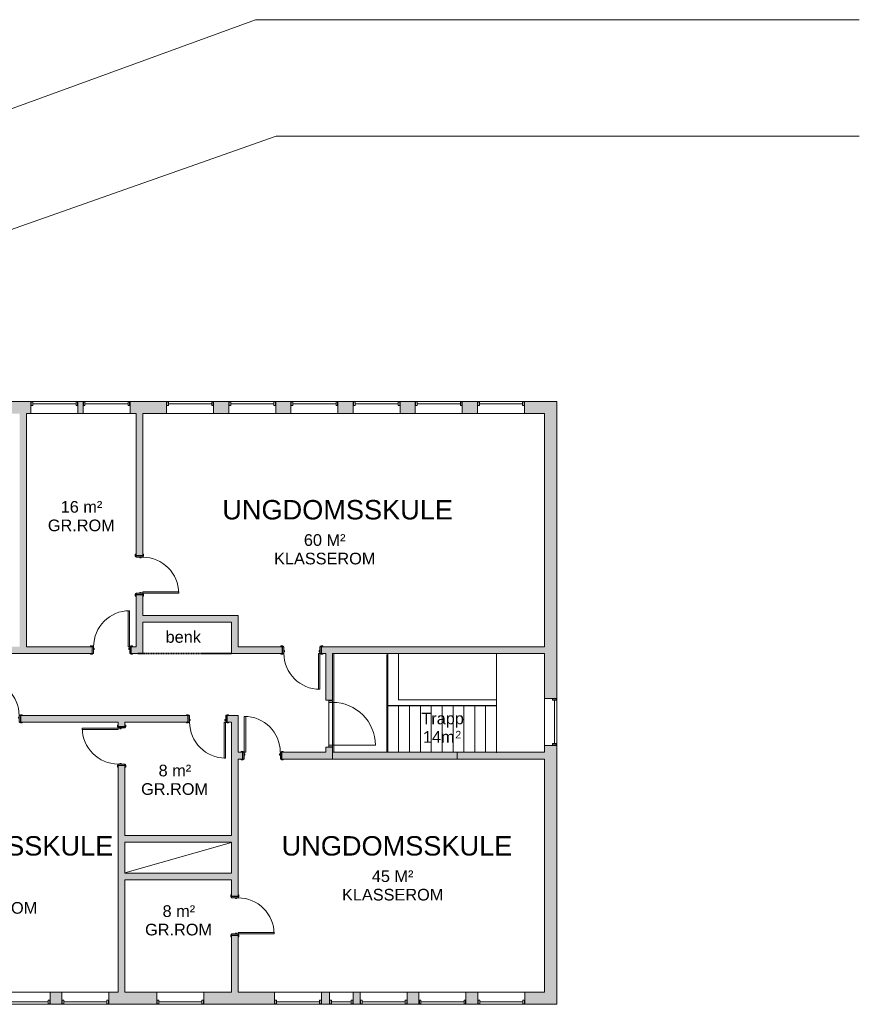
# Model space of a CAD drawing. Header units: millimetres. Extents: x -21710 to 76344, y -40597 to 35788.
# Tile 18 of 18: x 54735 to 76344, y 1524 to 26875. Entities that reach past the tile are written whole.
import ezdxf

# ---------------------------------------------------------------- set-up
doc = ezdxf.new("R2010")
doc.units = ezdxf.units.MM
doc.linetypes.add('HH Stiplet', pattern=[1.3, 0.65, -0.65])
for name, color, linetype, lineweight in [('A-DETL', 90, 'Continuous', 9), ('A-DETL-THIN', 151, 'Continuous', 9), ('A-DOOR', 31, 'Continuous', 9), ('A-DOOR-FRAM', 31, 'Continuous', 9), ('A-GLAZ', 151, 'Continuous', 9), ('A-WALL', 113, 'Continuous', 9), ('A-WALL-PATT', 111, 'Continuous', 9), ('G-ANNO-TEXT', 231, 'Continuous', 9), ('I-WALL', 2, 'Continuous', 9), ('S-STRS', 31, 'Continuous', 9)]:
    doc.layers.add(name, color=color, linetype=linetype, lineweight=lineweight)
doc.styles.add('Arial_2', font='arial.ttf', dxfattribs={"height": 300})
doc.styles.add('Arial_4', font='arial.ttf', dxfattribs={"height": 500})
doc.styles.add('Arial_5', font='arial.ttf', dxfattribs={"height": 194.967267})

# ---------------------------------------------------------------- blocks, each defined once
blk = doc.blocks.new('Window_Rec1-Fixed - 12x21M-1676436-2_0 andre etg_hele_anlegget_m_funksjoner_m_rom')
at = {"layer": 'A-GLAZ', "color": 7}
for p, q in [((-500, -152), (-500, -60)), ((-500, -60), (-460, -60)), ((-460, -152), (-500, -152)), ((-460, -152), (-460, -60)), ((-460, -92), (-460, -152)), ((650, -106), (-460, -106)), ((650, -152), (650, -60)), ((690, -60), (650, -60)), ((650, -152), (690, -152)), ((690, -152), (690, -60))]:
    blk.add_line(p, q, dxfattribs=at)
blk = doc.blocks.new('Window_Rec1-Fixed - 12x21M-1676435-2_0 andre etg_hele_anlegget_m_funksjoner_m_rom')
at = {"layer": 'A-GLAZ', "color": 7}
for p, q in [((-460, 152), (-500, 152)), ((-500, 152), (-500, 60)), ((-500, 60), (-460, 60)), ((-460, 92), (-460, 152)), ((-460, 152), (-460, 60)), ((650, 106), (-460, 106)), ((650, 152), (650, 60)), ((650, 152), (690, 152)), ((690, 60), (650, 60)), ((690, 152), (690, 60))]:
    blk.add_line(p, q, dxfattribs=at)
blk = doc.blocks.new('M_Door_ID_Sgl_3 - 1010 x 2110mm-1958369-2_0 andre etg_hele_anlegget_m_funksjoner_m_rom')
at = {"layer": 'A-DOOR'}
h = blk.add_hatch(color=7, dxfattribs=at)
h.paths.add_polyline_path([(540, 106), (497, 104), (474, 92), (470, 86), (540, 86)])
h.paths.add_polyline_path([(-470, 86), (-474, 92), (-500, 106), (-540, 106), (-540, 86), (-497, 86)])
h = blk.add_hatch(color=7, dxfattribs=at)
h.paths.add_polyline_path([(540, -86), (470, -86), (474, -92), (500, -106), (540, -106)])
h.paths.add_polyline_path([(-470, -86), (-540, -86), (-540, -106), (-497, -104), (-474, -92)])
at = {"layer": 'A-DOOR-FRAM'}
h = blk.add_hatch(color=7, dxfattribs=at)
h.paths.add_polyline_path([(497, -86), (497, 86), (465, 86), (465, -86)])
h.paths.add_polyline_path([(-465, 86), (-497, 86), (-497, -86), (-465, -86)])
h = blk.add_hatch(color=7, dxfattribs=at)
h.paths.add_polyline_path([(465, 14), (465, 46), (446, 46), (446, 14)])
h.paths.add_polyline_path([(-446, 14), (-446, 46), (-465, 46), (-465, 14)])
at = {"layer": 'A-DOOR', "color": 7}
for p, q in [((425, 1012), (425, 86)), ((463, 1012), (425, 1012)), ((425, 1012), (463, 1012)), ((425, 86), (425, 1012)), ((463, 86), (463, 1012)), ((463, 1012), (463, 86)), ((-500, 106), (-540, 106)), ((-540, 106), (-540, 86)), ((-540, 86), (-470, 86)), ((-474, 92), (-500, 106)), ((425, 86), (463, 86)), ((463, 86), (425, 86)), ((470, 86), (540, 86)), ((500, 106), (474, 92)), ((540, 106), (500, 106)), ((540, 86), (540, 106)), ((-540, -86), (-540, -106)), ((-470, -86), (-540, -86)), ((-540, -106), (-500, -106)), ((-500, -106), (-474, -92)), ((540, -86), (470, -86)), ((474, -92), (500, -106)), ((500, -106), (540, -106)), ((540, -106), (540, -86))]:
    blk.add_line(p, q, dxfattribs=at)
for centre, radius, start, end in [((463, 86), 926, 90, 180), ((-478, 85), 8.06, 7.125, 60.2551), ((-478, 85), 8.06, 7.125, 60.2551), ((478, 85), 8.06, 119.7449, 172.875), ((478, 85), 8.06, 119.7449, 172.875), ((-478, -85), 8.06, 299.7449, 352.875), ((-478, -85), 8.06, 299.7449, 352.875), ((478, -85), 8.06, 187.125, 240.2551), ((478, -85), 8.06, 187.125, 240.2551)]:
    blk.add_arc(centre, radius, start, end, dxfattribs=at)
at = {"layer": 'A-DOOR-FRAM', "color": 7}
for p, q in [((-465, 86), (-497, 86)), ((-497, 86), (-497, -86)), ((-465, -86), (-465, 86)), ((-446, 46), (-465, 46)), ((-465, 46), (-465, 14)), ((-465, 14), (-446, 14)), ((-446, 14), (-446, 46)), ((465, 46), (446, 46)), ((446, 46), (446, 14)), ((446, 14), (465, 14)), ((465, 86), (465, -86)), ((497, 86), (465, 86)), ((465, 14), (465, 46)), ((497, -86), (497, 86)), ((-497, -86), (-465, -86)), ((465, -86), (497, -86))]:
    blk.add_line(p, q, dxfattribs=at)
blk = doc.blocks.new('M_Door_ID_Sgl_3 - 1010 x 2110mm-1791162-2_0 andre etg_hele_anlegget_m_funksjoner_m_rom')
at = {"layer": 'A-DOOR'}
h = blk.add_hatch(color=7, dxfattribs=at)
h.paths.add_polyline_path([(-540, 106), (-540, 86), (-470, 86), (-474, 92), (-500, 106)])
h.paths.add_polyline_path([(500, 106), (474, 92), (470, 86), (540, 86), (540, 106)])
h = blk.add_hatch(color=7, dxfattribs=at)
h.paths.add_polyline_path([(-540, -86), (-540, -106), (-497, -104), (-474, -92), (-470, -86), (-500, -86)])
h.paths.add_polyline_path([(540, -86), (470, -86), (474, -92), (500, -106), (540, -106)])
at = {"layer": 'A-DOOR-FRAM'}
h = blk.add_hatch(color=7, dxfattribs=at)
h.paths.add_polyline_path([(-465, 86), (-497, 86), (-497, -86), (-465, -86)])
h.paths.add_polyline_path([(465, 86), (465, -86), (497, -86), (497, 86)])
h = blk.add_hatch(color=7, dxfattribs=at)
h.paths.add_polyline_path([(446, -14), (446, -46), (465, -46), (465, -14)])
h.paths.add_polyline_path([(-446, -14), (-465, -14), (-465, -46), (-446, -46)])
at = {"layer": 'A-DOOR', "color": 7}
for p, q in [((-540, 106), (-500, 106)), ((-540, 86), (-540, 106)), ((-470, 86), (-540, 86)), ((-500, 106), (-474, 92)), ((540, 86), (470, 86)), ((474, 92), (500, 106)), ((500, 106), (540, 106)), ((540, 106), (540, 86)), ((-540, -86), (-470, -86)), ((-540, -106), (-540, -86)), ((-500, -106), (-540, -106)), ((-474, -92), (-500, -106)), ((425, -86), (463, -86)), ((425, -1012), (425, -86)), ((463, -86), (425, -86)), ((425, -86), (425, -1012)), ((463, -86), (463, -1012)), ((463, -1012), (463, -86)), ((470, -86), (540, -86)), ((500, -106), (474, -92)), ((540, -106), (500, -106)), ((540, -86), (540, -106)), ((463, -1012), (425, -1012)), ((425, -1012), (463, -1012))]:
    blk.add_line(p, q, dxfattribs=at)
for centre, radius, start, end in [((-478, 85), 8.06, 7.125, 60.2551), ((-478, 85), 8.06, 7.125, 60.2551), ((478, 85), 8.06, 119.7449, 172.875), ((478, 85), 8.06, 119.7449, 172.875), ((-478, -85), 8.06, 299.7449, 352.875), ((-478, -85), 8.06, 299.7449, 352.875), ((463, -86), 926, 180, 270), ((478, -85), 8.06, 187.125, 240.2551), ((478, -85), 8.06, 187.125, 240.2551)]:
    blk.add_arc(centre, radius, start, end, dxfattribs=at)
at = {"layer": 'A-DOOR-FRAM', "color": 7}
for p, q in [((-497, 86), (-465, 86)), ((-497, -86), (-497, 86)), ((-465, 86), (-465, -86)), ((465, 86), (497, 86)), ((465, -86), (465, 86)), ((497, 86), (497, -86)), ((-465, -86), (-497, -86)), ((-465, -14), (-446, -14)), ((-465, -46), (-465, -14)), ((-446, -46), (-465, -46)), ((-446, -14), (-446, -46)), ((446, -14), (465, -14)), ((446, -46), (446, -14)), ((465, -46), (446, -46)), ((465, -14), (465, -46)), ((497, -86), (465, -86))]:
    blk.add_line(p, q, dxfattribs=at)
blk = doc.blocks.new('M_Door_ID_Sgl_3 - 1010 x 2110mm-V33-2_0 andre etg_hele_anlegget_m_funksjoner_m_rom')
at = {"layer": 'A-DOOR'}
h = blk.add_hatch(color=7, dxfattribs=at)
h.paths.add_polyline_path([(500, 86), (540, 86), (540, 106), (497, 104), (474, 92), (470, 86), (497, 86)])
h.paths.add_polyline_path([(-497, 86), (-470, 86), (-474, 92), (-500, 106), (-540, 106), (-540, 86), (-500, 86)])
h = blk.add_hatch(color=7, dxfattribs=at)
h.paths.add_polyline_path([(540, -106), (540, -86), (470, -86), (474, -92), (500, -106)])
h.paths.add_polyline_path([(-540, -106), (-497, -104), (-474, -92), (-470, -86), (-540, -86)])
at = {"layer": 'A-DOOR-FRAM'}
h = blk.add_hatch(color=7, dxfattribs=at)
h.paths.add_polyline_path([(465, -86), (497, -86), (497, 86), (465, 86)])
h.paths.add_polyline_path([(-465, -86), (-465, 86), (-497, 86), (-497, -86)])
h = blk.add_hatch(color=7, dxfattribs=at)
h.paths.add_polyline_path([(465, 14), (465, 46), (446, 46), (446, 14)])
h.paths.add_polyline_path([(-465, 14), (-446, 14), (-446, 46), (-465, 46)])
at = {"layer": 'A-DOOR', "color": 7}
for p, q in [((425, 1012), (425, 86)), ((463, 1012), (425, 1012)), ((425, 1012), (463, 1012)), ((425, 86), (425, 1012)), ((463, 86), (463, 1012)), ((463, 1012), (463, 86)), ((-500, 106), (-540, 106)), ((-540, 106), (-540, 86)), ((-540, 86), (-470, 86)), ((-474, 92), (-500, 106)), ((425, 86), (463, 86)), ((463, 86), (425, 86)), ((470, 86), (540, 86)), ((500, 106), (474, 92)), ((540, 106), (500, 106)), ((540, 86), (540, 106)), ((-540, -86), (-540, -106)), ((-470, -86), (-540, -86)), ((-540, -106), (-500, -106)), ((-500, -106), (-474, -92)), ((540, -86), (470, -86)), ((474, -92), (500, -106)), ((500, -106), (540, -106)), ((540, -106), (540, -86))]:
    blk.add_line(p, q, dxfattribs=at)
for centre, radius, start, end in [((463, 86), 926, 90, 180), ((-478, 85), 8.06, 7.125, 60.2551), ((-478, 85), 8.06, 7.125, 60.2551), ((478, 85), 8.06, 119.7449, 172.875), ((478, 85), 8.06, 119.7449, 172.875), ((-478, -85), 8.06, 299.7449, 352.875), ((-478, -85), 8.06, 299.7449, 352.875), ((478, -85), 8.06, 187.125, 240.2551), ((478, -85), 8.06, 187.125, 240.2551)]:
    blk.add_arc(centre, radius, start, end, dxfattribs=at)
at = {"layer": 'A-DOOR-FRAM', "color": 7}
for p, q in [((-465, 86), (-497, 86)), ((-497, 86), (-497, -86)), ((-465, -86), (-465, 86)), ((-446, 46), (-465, 46)), ((-465, 46), (-465, 14)), ((-465, 14), (-446, 14)), ((-446, 14), (-446, 46)), ((465, 46), (446, 46)), ((446, 46), (446, 14)), ((446, 14), (465, 14)), ((465, 86), (465, -86)), ((497, 86), (465, 86)), ((465, 14), (465, 46)), ((497, -86), (497, 86)), ((-497, -86), (-465, -86)), ((465, -86), (497, -86))]:
    blk.add_line(p, q, dxfattribs=at)
blk = doc.blocks.new('M_Door_ID_Sgl_3 - 1010 x 2110mm-V34-2_0 andre etg_hele_anlegget_m_funksjoner_m_rom')
at = {"layer": 'A-DOOR'}
h = blk.add_hatch(color=7, dxfattribs=at)
h.paths.add_polyline_path([(497, 86), (540, 86), (540, 106), (497, 104), (474, 92), (470, 86)])
h.paths.add_polyline_path([(-500, 86), (-470, 86), (-474, 92), (-500, 106), (-540, 106), (-540, 86)])
h = blk.add_hatch(color=7, dxfattribs=at)
h.paths.add_polyline_path([(540, -106), (540, -86), (470, -86), (474, -92), (500, -106)])
h.paths.add_polyline_path([(-500, -106), (-474, -92), (-470, -86), (-540, -86), (-540, -106)])
at = {"layer": 'A-DOOR-FRAM'}
h = blk.add_hatch(color=7, dxfattribs=at)
h.paths.add_polyline_path([(465, -86), (497, -86), (497, 86), (465, 86)])
h.paths.add_polyline_path([(-465, -86), (-465, 86), (-497, 86), (-497, -86)])
h = blk.add_hatch(color=7, dxfattribs=at)
h.paths.add_polyline_path([(-446, -46), (-446, -14), (-465, -14), (-465, -46)])
h.paths.add_polyline_path([(446, -46), (465, -46), (465, -14), (446, -14)])
at = {"layer": 'A-DOOR', "color": 7}
for p, q in [((-540, 106), (-500, 106)), ((-540, 86), (-540, 106)), ((-470, 86), (-540, 86)), ((-500, 106), (-474, 92)), ((540, 86), (470, 86)), ((474, 92), (500, 106)), ((500, 106), (540, 106)), ((540, 106), (540, 86)), ((-540, -86), (-470, -86)), ((-540, -106), (-540, -86)), ((-500, -106), (-540, -106)), ((-474, -92), (-500, -106)), ((425, -86), (463, -86)), ((425, -1012), (425, -86)), ((463, -86), (425, -86)), ((425, -86), (425, -1012)), ((463, -86), (463, -1012)), ((463, -1012), (463, -86)), ((470, -86), (540, -86)), ((500, -106), (474, -92)), ((540, -106), (500, -106)), ((540, -86), (540, -106)), ((463, -1012), (425, -1012)), ((425, -1012), (463, -1012))]:
    blk.add_line(p, q, dxfattribs=at)
for centre, radius, start, end in [((-478, 85), 8.06, 7.125, 60.2551), ((-478, 85), 8.06, 7.125, 60.2551), ((478, 85), 8.06, 119.7449, 172.875), ((478, 85), 8.06, 119.7449, 172.875), ((-478, -85), 8.06, 299.7449, 352.875), ((-478, -85), 8.06, 299.7449, 352.875), ((463, -86), 926, 180, 270), ((478, -85), 8.06, 187.125, 240.2551), ((478, -85), 8.06, 187.125, 240.2551)]:
    blk.add_arc(centre, radius, start, end, dxfattribs=at)
at = {"layer": 'A-DOOR-FRAM', "color": 7}
for p, q in [((-497, 86), (-465, 86)), ((-497, -86), (-497, 86)), ((-465, 86), (-465, -86)), ((465, 86), (497, 86)), ((465, -86), (465, 86)), ((497, 86), (497, -86)), ((-465, -86), (-497, -86)), ((-465, -14), (-446, -14)), ((-465, -46), (-465, -14)), ((-446, -46), (-465, -46)), ((-446, -14), (-446, -46)), ((446, -14), (465, -14)), ((446, -46), (446, -14)), ((465, -46), (446, -46)), ((465, -14), (465, -46)), ((497, -86), (465, -86))]:
    blk.add_line(p, q, dxfattribs=at)
blk = doc.blocks.new('Door-Sgl - IN 12x21M-1941377-2_0 andre etg_hele_anlegget_m_funksjoner_m_rom')
at = {"layer": 'A-DOOR', "color": 7}
for p, q in [((553, 86), (553, 1192)), ((-553, 86), (553, 86)), ((-553, -6), (-553, 86)), ((553, 86), (553, -6)), ((553, -6), (-553, -6))]:
    blk.add_line(p, q, dxfattribs=at)
blk.add_arc((553, 86), 1106, 90, 180, dxfattribs=at)
at = {"layer": 'A-DOOR-FRAM', "color": 7}
for p, q in [((-595, 86), (-553, 86)), ((-595, -6), (-595, 86)), ((-553, 86), (-553, -6)), ((553, 86), (595, 86)), ((553, 86), (553, -6)), ((595, 86), (595, -6)), ((-553, -6), (-595, -6)), ((595, -6), (553, -6))]:
    blk.add_line(p, q, dxfattribs=at)
blk = doc.blocks.new('M_Door_ID_Sgl_3 - 1010 x 2110mm-V39-2_0 andre etg_hele_anlegget_m_funksjoner_m_rom')
at = {"layer": 'A-DOOR'}
h = blk.add_hatch(color=7, dxfattribs=at)
h.paths.add_polyline_path([(-540, 106), (-540, 86), (-470, 86), (-474, 92), (-500, 106)])
h.paths.add_polyline_path([(470, 86), (540, 86), (540, 106), (497, 104), (474, 92)])
h = blk.add_hatch(color=7, dxfattribs=at)
h.paths.add_polyline_path([(-540, -86), (-540, -106), (-497, -104), (-474, -92), (-470, -86), (-500, -86)])
h.paths.add_polyline_path([(470, -86), (474, -92), (500, -106), (540, -106), (540, -86), (497, -86)])
at = {"layer": 'A-DOOR-FRAM'}
h = blk.add_hatch(color=7, dxfattribs=at)
h.paths.add_polyline_path([(-497, 86), (-497, -86), (-465, -86), (-465, 86)])
h.paths.add_polyline_path([(465, 86), (465, -86), (497, -86), (497, 86)])
h = blk.add_hatch(color=7, dxfattribs=at)
h.paths.add_polyline_path([(-465, 14), (-446, 14), (-446, 46), (-465, 46)])
h.paths.add_polyline_path([(446, 46), (446, 14), (465, 14), (465, 46)])
at = {"layer": 'A-DOOR', "color": 7}
for p, q in [((425, 1012), (425, 86)), ((463, 1012), (425, 1012)), ((425, 1012), (463, 1012)), ((425, 86), (425, 1012)), ((463, 86), (463, 1012)), ((463, 1012), (463, 86)), ((-500, 106), (-540, 106)), ((-540, 106), (-540, 86)), ((-540, 86), (-470, 86)), ((-474, 92), (-500, 106)), ((425, 86), (463, 86)), ((463, 86), (425, 86)), ((470, 86), (540, 86)), ((500, 106), (474, 92)), ((540, 106), (500, 106)), ((540, 86), (540, 106)), ((-540, -86), (-540, -106)), ((-470, -86), (-540, -86)), ((-540, -106), (-500, -106)), ((-500, -106), (-474, -92)), ((540, -86), (470, -86)), ((474, -92), (500, -106)), ((500, -106), (540, -106)), ((540, -106), (540, -86))]:
    blk.add_line(p, q, dxfattribs=at)
for centre, radius, start, end in [((463, 86), 926, 90, 180), ((-478, 85), 8.06, 7.125, 60.2551), ((-478, 85), 8.06, 7.125, 60.2551), ((478, 85), 8.06, 119.7449, 172.875), ((478, 85), 8.06, 119.7449, 172.875), ((-478, -85), 8.06, 299.7449, 352.875), ((-478, -85), 8.06, 299.7449, 352.875), ((478, -85), 8.06, 187.125, 240.2551), ((478, -85), 8.06, 187.125, 240.2551)]:
    blk.add_arc(centre, radius, start, end, dxfattribs=at)
at = {"layer": 'A-DOOR-FRAM', "color": 7}
for p, q in [((-465, 86), (-497, 86)), ((-497, 86), (-497, -86)), ((-465, -86), (-465, 86)), ((-446, 46), (-465, 46)), ((-465, 46), (-465, 14)), ((-465, 14), (-446, 14)), ((-446, 14), (-446, 46)), ((465, 46), (446, 46)), ((446, 46), (446, 14)), ((446, 14), (465, 14)), ((465, 86), (465, -86)), ((497, 86), (465, 86)), ((465, 14), (465, 46)), ((497, -86), (497, 86)), ((-497, -86), (-465, -86)), ((465, -86), (497, -86))]:
    blk.add_line(p, q, dxfattribs=at)
blk = doc.blocks.new('M_Door_ID_Sgl_3 - 1010 x 2110mm-V40-2_0 andre etg_hele_anlegget_m_funksjoner_m_rom')
at = {"layer": 'A-DOOR'}
h = blk.add_hatch(color=7, dxfattribs=at)
h.paths.add_polyline_path([(497, 86), (540, 86), (540, 106), (497, 104), (474, 92), (470, 86)])
h.paths.add_polyline_path([(-500, 86), (-470, 86), (-474, 92), (-500, 106), (-540, 106), (-540, 86)])
h = blk.add_hatch(color=7, dxfattribs=at)
h.paths.add_polyline_path([(540, -106), (540, -86), (470, -86), (474, -92), (500, -106)])
h.paths.add_polyline_path([(-500, -106), (-474, -92), (-470, -86), (-540, -86), (-540, -106)])
at = {"layer": 'A-DOOR-FRAM'}
h = blk.add_hatch(color=7, dxfattribs=at)
h.paths.add_polyline_path([(-465, -86), (-465, 86), (-497, 86), (-497, -86)])
h.paths.add_polyline_path([(465, -86), (497, -86), (497, 86), (465, 86)])
h = blk.add_hatch(color=7, dxfattribs=at)
h.paths.add_polyline_path([(446, -46), (465, -46), (465, -14), (446, -14)])
h.paths.add_polyline_path([(-465, -46), (-446, -46), (-446, -14), (-465, -14)])
at = {"layer": 'A-DOOR', "color": 7}
for p, q in [((-540, 106), (-500, 106)), ((-540, 86), (-540, 106)), ((-470, 86), (-540, 86)), ((-500, 106), (-474, 92)), ((540, 86), (470, 86)), ((474, 92), (500, 106)), ((500, 106), (540, 106)), ((540, 106), (540, 86)), ((-540, -86), (-470, -86)), ((-540, -106), (-540, -86)), ((-500, -106), (-540, -106)), ((-474, -92), (-500, -106)), ((425, -86), (463, -86)), ((425, -1012), (425, -86)), ((463, -86), (425, -86)), ((425, -86), (425, -1012)), ((463, -86), (463, -1012)), ((463, -1012), (463, -86)), ((470, -86), (540, -86)), ((500, -106), (474, -92)), ((540, -106), (500, -106)), ((540, -86), (540, -106)), ((463, -1012), (425, -1012)), ((425, -1012), (463, -1012))]:
    blk.add_line(p, q, dxfattribs=at)
for centre, radius, start, end in [((-478, 85), 8.06, 7.125, 60.2551), ((-478, 85), 8.06, 7.125, 60.2551), ((478, 85), 8.06, 119.7449, 172.875), ((478, 85), 8.06, 119.7449, 172.875), ((-478, -85), 8.06, 299.7449, 352.875), ((-478, -85), 8.06, 299.7449, 352.875), ((463, -86), 926, 180, 270), ((478, -85), 8.06, 187.125, 240.2551), ((478, -85), 8.06, 187.125, 240.2551)]:
    blk.add_arc(centre, radius, start, end, dxfattribs=at)
at = {"layer": 'A-DOOR-FRAM', "color": 7}
for p, q in [((-497, 86), (-465, 86)), ((-497, -86), (-497, 86)), ((-465, 86), (-465, -86)), ((465, 86), (497, 86)), ((465, -86), (465, 86)), ((497, 86), (497, -86)), ((-465, -86), (-497, -86)), ((-465, -14), (-446, -14)), ((-465, -46), (-465, -14)), ((-446, -46), (-465, -46)), ((-446, -14), (-446, -46)), ((446, -14), (465, -14)), ((446, -46), (446, -14)), ((465, -46), (446, -46)), ((465, -14), (465, -46)), ((497, -86), (465, -86))]:
    blk.add_line(p, q, dxfattribs=at)
blk = doc.blocks.new('Window_Rec1-Fixed - 6x21M-2010510-2_0 andre etg_hele_anlegget_m_funksjoner_m_rom')
at = {"layer": 'A-GLAZ', "color": 7}
for p, q in [((-500, -152), (-500, -60)), ((-500, -60), (-460, -60)), ((-460, -152), (-500, -152)), ((-460, -152), (-460, -60)), ((-460, -92), (-460, -152)), ((50, -106), (-460, -106)), ((50, -152), (50, -60)), ((90, -60), (50, -60)), ((50, -152), (90, -152)), ((90, -152), (90, -60))]:
    blk.add_line(p, q, dxfattribs=at)

msp = doc.modelspace()

# ---------------------------------------------------------------- hatches: boundary and pattern name
at = {"layer": 'A-WALL-PATT'}
h = msp.add_hatch(color=7, dxfattribs=at)
h.paths.add_polyline_path([(66516, 16732), (66516, 17048), (66126, 17048), (66126, 16732)])
h.paths.add_polyline_path([(64526, 16732), (64916, 16732), (64916, 17048), (64526, 17048), (64526, 17009)])
h.paths.add_polyline_path([(68243, 16732), (68559, 17048), (67726, 17048), (67726, 16732)])
h.paths.add_polyline_path([(61716, 16732), (61716, 17048), (61326, 17048), (61326, 16732)])
h.paths.add_polyline_path([(60116, 16732), (60116, 17048), (59726, 17048), (59726, 16732)])
h.paths.add_polyline_path([(63316, 16732), (63316, 17048), (62926, 17048), (62926, 16732)])
h.paths.add_polyline_path([(54151, 16732), (55024, 16732), (55024, 17048), (54151, 17048), (54151, 17009)])
h.paths.add_polyline_path([(52111, 16732), (52221, 16732), (52221, 17048), (52111, 17048), (52111, 17009)])
h.paths.add_polyline_path([(52831, 16732), (52941, 16732), (52941, 17048), (52831, 17048), (52831, 17009)])
h.paths.add_polyline_path([(57901, 16732), (58516, 16732), (58516, 17048), (57575, 17048), (57575, 16732), (57729, 16732)])
h.paths.add_polyline_path([(56365, 16732), (56365, 17048), (56234, 17048), (56234, 16732)])
h.paths.add_polyline_path([(48901, 16732), (48901, 17048), (48789, 17048), (48824, 16952), (48681, 16819), (48713, 16732), (48824, 16732)])
h.paths.add_polyline_path([(50901, 16732), (50901, 17048), (50111, 17048), (50111, 16732)])
h = msp.add_hatch(color=7, dxfattribs=at)
h.paths.add_polyline_path([(68559, 1524), (68559, 8191), (68243, 8191), (68243, 1840)])
h.paths.add_polyline_path([(68559, 9401), (68559, 17048), (68243, 16732), (68243, 9401)])
for points in [[(54735, 10732), (54907, 10732), (54907, 16732), (54735, 16732), (54735, 12043)], [(60357, 11360), (60357, 11532), (57901, 11532), (57901, 11360), (60185, 11360)], [(60185, 10732), (60357, 10732), (60357, 11360), (60185, 11360)], [(68243, 10560), (68243, 10732), (62611, 10732), (62611, 10560), (64087, 10560)], [(68243, 7840), (68243, 8012), (62783, 8012), (62783, 7840), (64087, 7840)], [(57959, 5700), (60185, 5700), (60185, 5872), (57443, 5872), (57443, 5700)], [(57959, 4725), (60185, 4725), (60185, 4897), (57443, 4897), (57443, 4725)]]:
    msp.add_hatch(color=7, dxfattribs=at).paths.add_polyline_path(points)
h = msp.add_hatch(color=7, dxfattribs=at)
h.paths.add_polyline_path([(57729, 10732), (57901, 10732), (57901, 12067), (57729, 12067), (57729, 11360)])
h.paths.add_polyline_path([(57729, 13077), (57901, 13077), (57901, 16732), (57729, 16732), (57729, 13112)])
h = msp.add_hatch(color=7, dxfattribs=at)
h.paths.add_polyline_path([(51330, 10560), (51330, 10732), (48504, 10732), (48504, 10560), (51295, 10560)])
h.paths.add_polyline_path([(57606, 10560), (57901, 10560), (57901, 10732), (57606, 10732)])
h.paths.add_polyline_path([(46102, 10560), (47494, 10560), (47494, 10732), (46102, 10732)])
h.paths.add_polyline_path([(56596, 10560), (56596, 10732), (52340, 10732), (52340, 10560), (56561, 10560)])
h.paths.add_polyline_path([(44953, 10560), (45092, 10560), (45092, 10732), (44922, 10732)])
h = msp.add_hatch(color=7, dxfattribs=at)
h.paths.add_polyline_path([(62611, 10560), (62611, 10732), (62502, 10732), (62502, 10560), (62537, 10560)])
h.paths.add_polyline_path([(60185, 10560), (61492, 10560), (61492, 10732), (60185, 10732)])
h = msp.add_hatch(color=7, dxfattribs=at)
h.paths.add_polyline_path([(62611, 8012), (62783, 8012), (62783, 8141), (62611, 8141)])
h.paths.add_polyline_path([(62783, 9351), (62783, 10560), (62611, 10560), (62611, 9351)])
h = msp.add_hatch(color=7, dxfattribs=at)
h.paths.add_polyline_path([(60357, 8788), (60358, 8788), (60357, 8960), (60076, 8960), (60076, 8788), (60185, 8788)])
h.paths.add_polyline_path([(50635, 8788), (53752, 8788), (53752, 8960), (48757, 8960), (48757, 8788), (48792, 8788)])
h.paths.add_polyline_path([(54762, 8788), (59066, 8788), (59066, 8960), (54762, 8960)])
h.paths.add_polyline_path([(47712, 8788), (47747, 8788), (47747, 8960), (45738, 8960), (45265, 8788), (45738, 8788)])
h = msp.add_hatch(color=7, dxfattribs=at)
h.paths.add_polyline_path([(57443, 1840), (57443, 7669), (57271, 7669), (57271, 1840)])
h.paths.add_polyline_path([(57271, 8679), (57443, 8679), (57443, 8788), (57271, 8788), (57271, 8714)])
h = msp.add_hatch(color=7, dxfattribs=at)
h.paths.add_polyline_path([(60357, 1840), (60357, 3297), (60185, 3297), (60185, 1840)])
h.paths.add_polyline_path([(60185, 4307), (60357, 4307), (60357, 8788), (60185, 8788), (60185, 4342)])
h = msp.add_hatch(color=7, dxfattribs=at)
h.paths.add_polyline_path([(65998, 7840), (65998, 8012), (61483, 8012), (61483, 7840), (64087, 7840)])
h.paths.add_polyline_path([(60357, 7840), (60473, 7840), (60473, 8012), (60357, 8012)])
h = msp.add_hatch(color=7, dxfattribs=at)
h.paths.add_polyline_path([(66221, 1524), (66526, 1524), (66526, 1840), (66221, 1840)])
h.paths.add_polyline_path([(51277, 1524), (51277, 1840), (50387, 1840), (50387, 1524), (50807, 1524)])
h.paths.add_polyline_path([(57271, 1524), (58263, 1524), (58263, 1840), (57031, 1840), (57031, 1524)])
h.paths.add_polyline_path([(65011, 1524), (65011, 1840), (64706, 1840), (64706, 1524)])
h.paths.add_polyline_path([(54002, 1524), (54307, 1524), (54307, 1840), (54002, 1840)])
h.paths.add_polyline_path([(67736, 1524), (68559, 1524), (68243, 1840), (67736, 1840)])
h.paths.add_polyline_path([(52792, 1524), (52792, 1840), (52487, 1840), (52487, 1524)])
h.paths.add_polyline_path([(63317, 1524), (63496, 1524), (63496, 1840), (63317, 1840)])
h.paths.add_polyline_path([(55517, 1524), (55821, 1524), (55821, 1840), (55517, 1840)])
h.paths.add_polyline_path([(62503, 1524), (62707, 1524), (62707, 1840), (62503, 1840)])
h.paths.add_polyline_path([(60357, 1524), (61293, 1524), (61293, 1840), (59473, 1840), (59473, 1524), (60185, 1524)])
h.paths.add_polyline_path([(49177, 1524), (49177, 1840), (49067, 1840), (49067, 1524)])
h.paths.add_polyline_path([(46573, 1524), (47157, 1524), (47157, 1840), (46573, 1840), (46351, 1524)])
h.paths.add_polyline_path([(48457, 1524), (48457, 1840), (48367, 1840), (48367, 1524)])

# ---------------------------------------------------------------- linework, layer by layer
at = {"layer": 'A-DETL'}
for p, q in [((46239, 21573), (60804, 26875)), ((76344, 26875), (60804, 26875)), ((47184, 18894), (61333, 23875)), ((76344, 23875), (61333, 23875))]:
    msp.add_line(p, q, dxfattribs=at)
at = {"layer": 'A-DETL', "linetype": 'HH Stiplet', "lineweight": 35}
msp.add_line((60185, 10560), (57779, 10560), dxfattribs=at)
at = {"layer": 'A-DETL-THIN'}
for p, q in [((64187, 10529), (64187, 8029)), ((64487, 10562), (64487, 9362)), ((67007, 10562), (67007, 8002)), ((64187, 9209), (67007, 9209)), ((64487, 9362), (66987, 9362)), ((57443, 4912), (60185, 5688))]:
    msp.add_line(p, q, dxfattribs=at)
at = {"layer": 'A-WALL', "color": 7}
for p, q in [((52941, 17048), (64526, 17048)), ((55024, 17048), (55024, 16732)), ((56234, 17048), (56234, 16732)), ((56365, 17048), (56365, 16732)), ((57575, 17048), (57575, 16732)), ((58516, 17048), (58516, 16732)), ((59726, 17048), (59726, 16732)), ((60116, 17048), (60116, 16732)), ((61326, 17048), (61326, 16732)), ((61716, 17048), (61716, 16732)), ((62926, 17048), (62926, 16732)), ((63316, 17048), (63316, 16732)), ((64526, 17048), (68559, 17048)), ((64526, 17048), (64526, 16732)), ((64916, 17048), (64916, 16732)), ((66126, 17048), (66126, 16732)), ((66516, 17048), (66516, 16732)), ((67726, 17048), (67726, 16732)), ((68559, 1524), (68559, 17048)), ((57729, 16732), (54907, 16732)), ((68243, 16732), (57901, 16732)), ((68243, 16732), (68243, 10732)), ((68243, 8012), (68243, 10560)), ((68243, 9401), (68559, 9401)), ((68559, 8191), (68243, 8191)), ((68243, 7840), (68243, 1840)), ((50807, 1840), (57271, 1840)), ((55517, 1840), (55517, 1524)), ((55821, 1524), (55821, 1840)), ((57031, 1840), (57031, 1524)), ((57443, 1840), (60185, 1840)), ((58263, 1524), (58263, 1840)), ((59473, 1840), (59473, 1524)), ((60357, 1840), (68243, 1840)), ((61293, 1524), (61293, 1840)), ((62503, 1840), (62503, 1524)), ((62707, 1524), (62707, 1840)), ((63317, 1840), (63317, 1524)), ((63496, 1524), (63496, 1840)), ((64706, 1840), (64706, 1524)), ((65011, 1524), (65011, 1840)), ((66221, 1840), (66221, 1524)), ((66526, 1524), (66526, 1840)), ((67736, 1840), (67736, 1524)), ((49177, 1524), (65011, 1524)), ((68559, 1524), (65011, 1524))]:
    msp.add_line(p, q, dxfattribs=at)
at = {"layer": 'I-WALL', "color": 7}
for p, q in [((54907, 10732), (54907, 16732)), ((57729, 16732), (57729, 13112)), ((57901, 13112), (57901, 16732)), ((57729, 13077), (57901, 13077)), ((57901, 12067), (57729, 12067)), ((57729, 12032), (57729, 10732)), ((57901, 11532), (57901, 12032)), ((60357, 11532), (57901, 11532)), ((60357, 10732), (60357, 11532)), ((57901, 10560), (57901, 11360)), ((57901, 11360), (60185, 11360)), ((60185, 11360), (60185, 10560)), ((56561, 10732), (54907, 10732)), ((56596, 10560), (56596, 10732)), ((57606, 10732), (57606, 10560)), ((57729, 10732), (57641, 10732)), ((61457, 10732), (60357, 10732)), ((61492, 10560), (61492, 10732)), ((62502, 10732), (62502, 10560)), ((68243, 10732), (62537, 10732)), ((52375, 10560), (56561, 10560)), ((57641, 10560), (57901, 10560)), ((60185, 10560), (61457, 10560)), ((62537, 10560), (62611, 10560)), ((62611, 10560), (62611, 9351)), ((62783, 10560), (68243, 10560)), ((62783, 9351), (62783, 10560)), ((62611, 9351), (62783, 9351)), ((54762, 8960), (54762, 8788)), ((59031, 8960), (54797, 8960)), ((59066, 8788), (59066, 8960)), ((60076, 8960), (60076, 8788)), ((60358, 8960), (60111, 8960)), ((60358, 8788), (60358, 8960)), ((54797, 8788), (57271, 8788)), ((57271, 8788), (57271, 8714)), ((57271, 8679), (57443, 8679)), ((57443, 8788), (59031, 8788)), ((57443, 8714), (57443, 8788)), ((60111, 8788), (60185, 8788)), ((60185, 8788), (60185, 5872)), ((60357, 8788), (60358, 8788)), ((60357, 8012), (60357, 8788)), ((62783, 8141), (62611, 8141)), ((62611, 8141), (62611, 8012)), ((62783, 8141), (62783, 7840)), ((60438, 8012), (60357, 8012)), ((60473, 7840), (60473, 8012)), ((61483, 8012), (61483, 7840)), ((62611, 8012), (61518, 8012)), ((68243, 8012), (62783, 8012)), ((65998, 7840), (65998, 8012)), ((57443, 7669), (57271, 7669)), ((57271, 7634), (57271, 1840)), ((57443, 5872), (57443, 7634)), ((60357, 4342), (60357, 7840)), ((60357, 7840), (60438, 7840)), ((61518, 7840), (68243, 7840)), ((60185, 5872), (57443, 5872)), ((57443, 4897), (57443, 5700)), ((57443, 5700), (60185, 5700)), ((60185, 5700), (60185, 4897)), ((60185, 4897), (57443, 4897)), ((57443, 1840), (57443, 4725)), ((57443, 4725), (60185, 4725)), ((60185, 4725), (60185, 4342)), ((60185, 4307), (60357, 4307)), ((60357, 3297), (60185, 3297)), ((60185, 3262), (60185, 1840)), ((60357, 1840), (60357, 3262))]:
    msp.add_line(p, q, dxfattribs=at)
at = {"layer": 'S-STRS', "color": 7}
for p, q in [((62823, 10560), (62823, 8014)), ((64207, 9214), (64207, 10560)), ((64207, 8014), (64207, 9214)), ((64487, 9214), (64207, 9214)), ((64207, 8014), (64207, 9214)), ((64767, 9214), (64487, 9214)), ((64487, 8014), (64487, 9214)), ((64487, 8014), (64487, 9214)), ((65047, 9214), (64767, 9214)), ((64767, 8014), (64767, 9214)), ((64767, 8014), (64767, 9214)), ((65327, 9214), (65047, 9214)), ((65047, 8014), (65047, 9214)), ((65047, 8014), (65047, 9214)), ((65607, 9214), (65327, 9214)), ((65327, 8014), (65327, 9214)), ((65327, 8014), (65327, 9214)), ((65887, 9214), (65607, 9214)), ((65607, 8014), (65607, 9214)), ((65607, 8014), (65607, 9214)), ((66167, 9214), (65887, 9214)), ((65887, 8014), (65887, 9214)), ((65887, 8014), (65887, 9214)), ((66447, 9214), (66167, 9214)), ((66167, 8014), (66167, 9214)), ((66167, 8014), (66167, 9214)), ((66727, 9214), (66447, 9214)), ((66447, 8014), (66447, 9214)), ((66447, 8014), (66447, 9214)), ((67007, 9214), (66727, 9214)), ((66727, 8014), (66727, 9214)), ((66727, 8014), (66727, 9214)), ((67007, 8014), (67007, 9214)), ((67007, 8014), (67007, 9214)), ((62823, 8014), (64207, 8014)), ((64487, 8014), (64207, 8014)), ((64767, 8014), (64487, 8014)), ((65047, 8014), (64767, 8014)), ((65327, 8014), (65047, 8014)), ((65607, 8014), (65327, 8014)), ((65887, 8014), (65607, 8014)), ((66167, 8014), (65887, 8014)), ((66447, 8014), (66167, 8014)), ((66727, 8014), (66447, 8014)), ((67007, 8014), (66727, 8014))]:
    msp.add_line(p, q, dxfattribs=at)

# ---------------------------------------------------------------- block references
at = {"layer": 'A-DOOR', "color": 7}
for name, p, rotation in [('M_Door_ID_Sgl_3 - 1010 x 2110mm-V33-2_0 andre etg_hele_anlegget_m_funksjoner_m_rom', (57815, 12572), 270), ('M_Door_ID_Sgl_3 - 1010 x 2110mm-1791162-2_0 andre etg_hele_anlegget_m_funksjoner_m_rom', (54257, 8874), 180), ('Door-Sgl - IN 12x21M-1941377-2_0 andre etg_hele_anlegget_m_funksjoner_m_rom', (62697, 8746), 270), ('M_Door_ID_Sgl_3 - 1010 x 2110mm-1791162-2_0 andre etg_hele_anlegget_m_funksjoner_m_rom', (60978, 7926), 180), ('M_Door_ID_Sgl_3 - 1010 x 2110mm-V39-2_0 andre etg_hele_anlegget_m_funksjoner_m_rom', (57357, 8174), 89.99999999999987), ('M_Door_ID_Sgl_3 - 1010 x 2110mm-1958369-2_0 andre etg_hele_anlegget_m_funksjoner_m_rom', (60271, 3802), 269.9999999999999)]:
    msp.add_blockref(name, p, dxfattribs=dict(at, rotation=rotation))
for name, p in [('M_Door_ID_Sgl_3 - 1010 x 2110mm-V33-2_0 andre etg_hele_anlegget_m_funksjoner_m_rom', (57101, 10646)), ('M_Door_ID_Sgl_3 - 1010 x 2110mm-V34-2_0 andre etg_hele_anlegget_m_funksjoner_m_rom', (61997, 10646)), ('M_Door_ID_Sgl_3 - 1010 x 2110mm-V40-2_0 andre etg_hele_anlegget_m_funksjoner_m_rom', (59571, 8874))]:
    msp.add_blockref(name, p, dxfattribs=at)
at = {"layer": 'A-GLAZ', "color": 7}
for name, p in [('Window_Rec1-Fixed - 12x21M-1676435-2_0 andre etg_hele_anlegget_m_funksjoner_m_rom', (55534, 16881)), ('Window_Rec1-Fixed - 12x21M-1676435-2_0 andre etg_hele_anlegget_m_funksjoner_m_rom', (56875, 16881)), ('Window_Rec1-Fixed - 12x21M-1676435-2_0 andre etg_hele_anlegget_m_funksjoner_m_rom', (59026, 16881)), ('Window_Rec1-Fixed - 12x21M-1676435-2_0 andre etg_hele_anlegget_m_funksjoner_m_rom', (60626, 16881)), ('Window_Rec1-Fixed - 12x21M-1676435-2_0 andre etg_hele_anlegget_m_funksjoner_m_rom', (62226, 16881)), ('Window_Rec1-Fixed - 12x21M-1676435-2_0 andre etg_hele_anlegget_m_funksjoner_m_rom', (63826, 16881)), ('Window_Rec1-Fixed - 12x21M-1676435-2_0 andre etg_hele_anlegget_m_funksjoner_m_rom', (65426, 16881)), ('Window_Rec1-Fixed - 12x21M-1676435-2_0 andre etg_hele_anlegget_m_funksjoner_m_rom', (67026, 16881)), ('Window_Rec1-Fixed - 12x21M-1676436-2_0 andre etg_hele_anlegget_m_funksjoner_m_rom', (54817, 1691)), ('Window_Rec1-Fixed - 12x21M-1676436-2_0 andre etg_hele_anlegget_m_funksjoner_m_rom', (56331, 1691)), ('Window_Rec1-Fixed - 12x21M-1676436-2_0 andre etg_hele_anlegget_m_funksjoner_m_rom', (58773, 1691)), ('Window_Rec1-Fixed - 12x21M-1676436-2_0 andre etg_hele_anlegget_m_funksjoner_m_rom', (61803, 1691)), ('Window_Rec1-Fixed - 6x21M-2010510-2_0 andre etg_hele_anlegget_m_funksjoner_m_rom', (63217, 1691)), ('Window_Rec1-Fixed - 12x21M-1676436-2_0 andre etg_hele_anlegget_m_funksjoner_m_rom', (64006, 1691)), ('Window_Rec1-Fixed - 12x21M-1676436-2_0 andre etg_hele_anlegget_m_funksjoner_m_rom', (65521, 1691)), ('Window_Rec1-Fixed - 12x21M-1676436-2_0 andre etg_hele_anlegget_m_funksjoner_m_rom', (67036, 1691))]:
    msp.add_blockref(name, p, dxfattribs=at)
at = {"layer": 'A-GLAZ', "color": 7, "rotation": 269.9999999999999}
msp.add_blockref('Window_Rec1-Fixed - 12x21M-1676435-2_0 andre etg_hele_anlegget_m_funksjoner_m_rom', (68392, 8891), dxfattribs=at)

# ---------------------------------------------------------------- texts
at = {"layer": 'G-ANNO-TEXT', "color": 7, "attachment_point": 1}
for s, insert, char_height, width, style in [('16 m²', (55790, 14482), 300, 1330.8, 'Arial_2'), ('UNGDOMSSKULE', (59949, 14508), 500, 7151.05, 'Arial_4'), ('GR.ROM', (55459, 14005), 300, 2116.45, 'Arial_2'), ('60 M²', (62049, 13628), 300, 1330.8, 'Arial_2'), ('KLASSEROM', (61281, 13151), 300, 3174.68, 'Arial_2'), ('benk', (58490, 11133), 300, 1090.3, 'Arial_2'), ('Trapp', (65073, 9034), 300, 1298.73, 'Arial_2'), ('14m', (65113, 8558), 300, 1010.13, 'Arial_2'), ('2', (65946, 8564), 195, 192.41, 'Arial_5'), ('8 m²', (58310, 7693), 300, 1042.19, 'Arial_2'), ('GR.ROM', (57860, 7217), 300, 2116.45, 'Arial_2'), ('UNGDOMSSKULE', (51205, 5854), 500, 7151.05, 'Arial_4'), ('UNGDOMSSKULE', (61476, 5854), 500, 7151.05, 'Arial_4'), ('45 M²', (63798, 4973), 300, 1330.8, 'Arial_2'), ('KLASSEROM', (63030, 4497), 300, 3174.68, 'Arial_2'), ('KLASSEROM', (52579, 4157), 300, 3174.68, 'Arial_2'), ('8 m²', (58412, 4074), 300, 1042.19, 'Arial_2'), ('GR.ROM', (57962, 3598), 300, 2116.45, 'Arial_2')]:
    msp.add_mtext(s, dxfattribs=dict(at, insert=insert, char_height=char_height, width=width, style=style))

doc.saveas('drawing.dxf')
